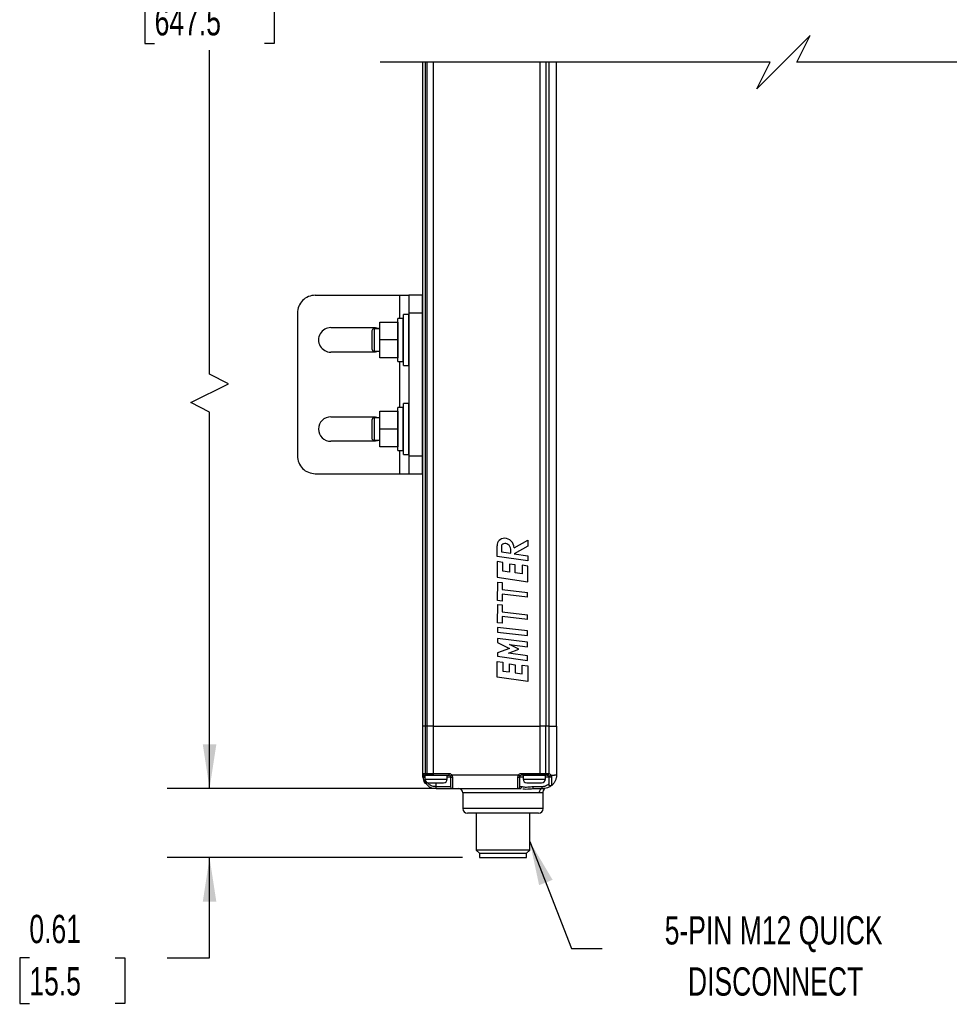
# Model space of a CAD drawing. Header units: inches. Extents: x 0.2 to 10.8, y 0.2 to 8.2.
# Tile 7 of 28: x 3.4 to 6.2, y 2.2 to 5.1. Entities that reach past the tile are written whole.
import ezdxf

# ---------------------------------------------------------------- set-up
doc = ezdxf.new("R2010")
doc.units = ezdxf.units.IN
doc.header["$MEASUREMENT"] = 0
doc.layers.add('DIMENSIONS', color=140, linetype='Continuous', lineweight=25)
doc.layers.add('TEXT', color=140, linetype='Continuous', lineweight=25)
doc.styles.add('SLDTEXTSTYLE0', font='TXT', dxfattribs={"width": 0.7})
doc.dimstyles.new('SLDDIMSTYLE1', dxfattribs={"dimtxt": 0.084961, "dimasz": 0.13, "dimexe": 0, "dimexo": 0.0625, "dimgap": 0.02124, "dimtad": 0, "dimtih": 1, "dimtoh": 1, "dimlfac": 3, "dimrnd": 1e-09, "dimzin": 12, "dimdsep": 46, "dimtxsty": 'SLDTEXTSTYLE0', "dimsah": 1, "dimcen": 0.09, "dimadec": 0, "dimazin": 3, "dimtfac": 1, "dimtofl": 0, "dimtmove": 0, "dimatfit": 3, "dimfxl": 0, "dimfrac": 2, "dimtolj": 1, "dimtzin": 12, "dimarcsym": 0})
doc.dimstyles.new('SLDDIMSTYLE2', dxfattribs={"dimtxt": 0.084961, "dimasz": 0.13, "dimexe": 0, "dimexo": 0.0625, "dimgap": 0.02124, "dimtad": 0, "dimtih": 1, "dimtoh": 1, "dimlfac": 3, "dimrnd": 1e-09, "dimdsep": 46, "dimtxsty": 'SLDTEXTSTYLE0', "dimsah": 1, "dimcen": 0.09, "dimadec": 0, "dimazin": 2, "dimtfac": 1, "dimtmove": 0, "dimatfit": 0, "dimfxl": 0, "dimfrac": 2, "dimtolj": 1, "dimtzin": 12, "dimarcsym": 0})
doc.dimstyles.new('SLDDIMSTYLE3', dxfattribs={"dimtxt": 0.18, "dimasz": 0.13, "dimexe": 0, "dimexo": 0.0625, "dimgap": 0, "dimtad": 0, "dimtih": 1, "dimtoh": 1, "dimdec": 0, "dimrnd": 1e-09, "dimzin": 0, "dimdsep": 46, "dimtxsty": 'Standard', "dimsah": 1, "dimcen": 0.09, "dimadec": 0, "dimazin": 0, "dimtfac": 0.13, "dimtdec": 0, "dimtofl": 0, "dimtmove": 0, "dimatfit": 3, "dimfxl": 0, "dimfrac": 2, "dimtolj": 1, "dimtzin": 0, "dimarcsym": 0})

# ---------------------------------------------------------------- blocks, each defined once
blk = doc.blocks.new('_D_2')
at = {"layer": 'DIMENSIONS'}
for p, q in [((4.6422, 7.3711), (3.8524, 7.3711)), ((3.9774, 7.3711), (3.9774, 5.3141)), ((3.8158, 5.16), (3.7873, 5.16)), ((3.7873, 5.16), (3.7873, 5.025)), ((4.139, 5.16), (4.1675, 5.16)), ((4.1675, 5.16), (4.1675, 5.025)), ((3.7873, 5.025), (3.8158, 5.025)), ((4.1675, 5.025), (4.139, 5.025)), ((3.9774, 4.0517), (3.9774, 5.006)), ((4.0329, 4.0239), (3.9774, 4.0517)), ((3.9218, 3.9683), (4.0329, 4.0239)), ((3.9774, 3.9405), (3.9218, 3.9683)), ((3.9774, 2.8322), (3.9774, 3.9405)), ((4.6422, 2.8322), (3.8524, 2.8322))]:
    blk.add_line(p, q, dxfattribs=at)
for points in [[(3.9774, 7.3711), (3.9574, 7.2411), (3.9974, 7.2411)], [(3.9774, 2.8322), (3.9974, 2.9622), (3.9574, 2.9622)]]:
    blk.add_solid(points, dxfattribs=at)
at = {"layer": 'DIMENSIONS', "char_height": 0.08333, "attachment_point": 1, "style": 'SLDTEXTSTYLE0'}
for s, insert in [('25.49', (3.8158, 5.2865)), ('647.5', (3.8158, 5.1324))]:
    blk.add_mtext(s, dxfattribs=dict(at, insert=insert))
blk = doc.blocks.new('_D_3')
at = {"layer": 'DIMENSIONS'}
for p, q in [((3.9774, 2.8322), (3.9774, 3.0822)), ((4.6422, 2.8322), (3.8524, 2.8322)), ((4.7222, 2.6288), (3.8524, 2.6288)), ((3.9774, 2.3341), (3.9774, 2.6288)), ((3.447, 2.3341), (3.4185, 2.3341)), ((3.4185, 2.3341), (3.4185, 2.199)), ((3.6995, 2.3341), (3.728, 2.3341)), ((3.728, 2.3341), (3.728, 2.199)), ((3.8527, 2.3341), (3.9774, 2.3341)), ((3.4185, 2.199), (3.447, 2.199)), ((3.728, 2.199), (3.6995, 2.199))]:
    blk.add_line(p, q, dxfattribs=at)
for points in [[(3.9774, 2.8322), (3.9974, 2.9622), (3.9574, 2.9622)], [(3.9774, 2.6288), (3.9574, 2.4988), (3.9974, 2.4988)]]:
    blk.add_solid(points, dxfattribs=at)
at = {"layer": 'DIMENSIONS', "char_height": 0.08333, "attachment_point": 1, "style": 'SLDTEXTSTYLE0'}
for s, insert in [('0.61', (3.447, 2.4605)), ('15.5', (3.447, 2.3065))]:
    blk.add_mtext(s, dxfattribs=dict(at, insert=insert))

msp = doc.modelspace()

# ---------------------------------------------------------------- linework, layer by layer
for p, q in [((4.6049, 3.0159), (4.6049, 4.9703)), ((4.6126, 3.0159), (4.6126, 4.9703)), ((4.6169, 4.9703), (4.6169, 3.0159)), ((4.6355, 4.9703), (4.6355, 3.0159)), ((4.9505, 3.0159), (4.9505, 4.9703)), ((4.9672, 4.9703), (4.9672, 3.0159)), ((4.9759, 4.9703), (4.9759, 3.0159)), ((4.9986, 3.0159), (4.9986, 4.9703)), ((4.2884, 4.284), (4.5378, 4.284)), ((4.5378, 4.284), (4.564, 4.284)), ((4.5378, 4.2162), (4.5378, 4.284)), ((4.6034, 4.284), (4.564, 4.284)), ((4.564, 4.284), (4.564, 4.2315)), ((4.6034, 4.284), (4.6034, 4.2315)), ((4.2359, 4.2315), (4.2359, 3.8115)), ((4.564, 4.2315), (4.564, 3.8115)), ((4.6034, 4.2315), (4.564, 4.2315)), ((4.6034, 4.2315), (4.6034, 3.8115)), ((4.479, 4.2052), (4.5314, 4.2052)), ((4.479, 4.1527), (4.479, 4.2052)), ((4.5314, 4.2052), (4.5314, 4.1527)), ((4.5475, 4.2162), (4.5317, 4.2162)), ((4.5317, 4.1527), (4.5317, 4.2162)), ((4.5475, 4.1527), (4.5475, 4.2162)), ((4.5636, 4.2278), (4.548, 4.2278)), ((4.548, 4.1527), (4.548, 4.2278)), ((4.5636, 4.1527), (4.5636, 4.2278)), ((4.3343, 4.1888), (4.4656, 4.1888)), ((4.4551, 4.179), (4.4551, 4.1265)), ((4.479, 4.1855), (4.4616, 4.1855)), ((4.4616, 4.1855), (4.4616, 4.1527)), ((4.4656, 4.1888), (4.479, 4.1862)), ((4.5317, 4.1855), (4.5314, 4.1855)), ((4.548, 4.1855), (4.5475, 4.1855)), ((4.564, 4.1855), (4.5636, 4.1855)), ((4.6049, 4.1855), (4.6034, 4.1855)), ((4.4616, 4.1527), (4.4616, 4.1199)), ((4.5314, 4.1527), (4.479, 4.1527)), ((4.479, 4.1002), (4.479, 4.1527)), ((4.5314, 4.1527), (4.5314, 4.1002)), ((4.5317, 4.0892), (4.5317, 4.1527)), ((4.5475, 4.0892), (4.5475, 4.1527)), ((4.548, 4.0777), (4.548, 4.1527)), ((4.5636, 4.0777), (4.5636, 4.1527)), ((4.4656, 4.1166), (4.3343, 4.1166)), ((4.4616, 4.1199), (4.479, 4.1199)), ((4.479, 4.1192), (4.4656, 4.1166)), ((4.5314, 4.1199), (4.5317, 4.1199)), ((4.5475, 4.1199), (4.548, 4.1199)), ((4.5636, 4.1199), (4.564, 4.1199)), ((4.6034, 4.1199), (4.6049, 4.1199)), ((4.5314, 4.1002), (4.479, 4.1002)), ((4.5317, 4.0892), (4.5475, 4.0892)), ((4.5378, 3.9537), (4.5378, 4.0892)), ((4.548, 4.0777), (4.5636, 4.0777)), ((4.479, 3.9428), (4.5314, 3.9428)), ((4.479, 3.8903), (4.479, 3.9428)), ((4.5314, 3.9428), (4.5314, 3.8903)), ((4.5475, 3.9537), (4.5317, 3.9537)), ((4.5317, 3.8903), (4.5317, 3.9537)), ((4.5475, 3.8903), (4.5475, 3.9537)), ((4.5636, 3.9653), (4.548, 3.9653)), ((4.548, 3.8903), (4.548, 3.9653)), ((4.5636, 3.8903), (4.5636, 3.9653)), ((4.3343, 3.9264), (4.4656, 3.9264)), ((4.4551, 3.9165), (4.4551, 3.864)), ((4.479, 3.9231), (4.4616, 3.9231)), ((4.4616, 3.9231), (4.4616, 3.8903)), ((4.4656, 3.9264), (4.479, 3.9238)), ((4.5317, 3.9231), (4.5314, 3.9231)), ((4.548, 3.9231), (4.5475, 3.9231)), ((4.564, 3.9231), (4.5636, 3.9231)), ((4.6049, 3.9231), (4.6034, 3.9231)), ((4.4616, 3.8903), (4.4616, 3.8575)), ((4.5314, 3.8903), (4.479, 3.8903)), ((4.479, 3.8378), (4.479, 3.8903)), ((4.5314, 3.8903), (4.5314, 3.8378)), ((4.5317, 3.8268), (4.5317, 3.8903)), ((4.5475, 3.8268), (4.5475, 3.8903)), ((4.548, 3.8152), (4.548, 3.8903)), ((4.5636, 3.8152), (4.5636, 3.8903)), ((4.4616, 3.8575), (4.479, 3.8575)), ((4.479, 3.8567), (4.4656, 3.8542)), ((4.5314, 3.8575), (4.5317, 3.8575)), ((4.5475, 3.8575), (4.548, 3.8575)), ((4.5636, 3.8575), (4.564, 3.8575)), ((4.6034, 3.8575), (4.6049, 3.8575)), ((4.4656, 3.8542), (4.3343, 3.8542)), ((4.5314, 3.8378), (4.479, 3.8378)), ((4.5317, 3.8268), (4.5475, 3.8268)), ((4.5378, 3.759), (4.5378, 3.8268)), ((4.548, 3.8152), (4.5636, 3.8152)), ((4.564, 3.8115), (4.6034, 3.8115)), ((4.564, 3.8115), (4.564, 3.759)), ((4.6034, 3.8115), (4.6034, 3.759)), ((4.2884, 3.759), (4.5378, 3.759)), ((4.5378, 3.759), (4.564, 3.759)), ((4.564, 3.759), (4.6034, 3.759)), ((4.8236, 3.5156), (4.8236, 3.5468)), ((4.8363, 3.5446), (4.8363, 3.5291)), ((4.864, 3.525), (4.864, 3.5369)), ((4.9141, 3.5456), (4.8742, 3.5234)), ((4.8743, 3.5409), (4.9141, 3.5631)), ((4.9141, 3.5631), (4.9141, 3.5456)), ((4.9141, 3.502), (4.8236, 3.5156)), ((4.8363, 3.5291), (4.864, 3.525)), ((4.8742, 3.5234), (4.9141, 3.5174)), ((4.9141, 3.5174), (4.9141, 3.502)), ((4.8243, 3.5), (4.8243, 3.4539)), ((4.841, 3.4976), (4.8243, 3.5)), ((4.841, 3.4718), (4.841, 3.4976)), ((4.86, 3.4929), (4.86, 3.4691)), ((4.8767, 3.4905), (4.86, 3.4929)), ((4.8767, 3.4667), (4.8767, 3.4905)), ((4.8974, 3.4896), (4.8974, 3.4637)), ((4.9141, 3.4872), (4.8974, 3.4896)), ((4.9141, 3.4411), (4.9141, 3.4872)), ((4.8243, 3.4539), (4.9141, 3.4411)), ((4.86, 3.4691), (4.841, 3.4718)), ((4.8974, 3.4637), (4.8767, 3.4667)), ((4.8253, 3.3857), (4.8256, 3.44)), ((4.8256, 3.44), (4.8391, 3.4385)), ((4.8391, 3.4385), (4.839, 3.4176)), ((4.8389, 3.404), (4.8388, 3.3842)), ((4.9128, 3.3952), (4.8389, 3.404)), ((4.839, 3.4176), (4.9128, 3.4088)), ((4.9128, 3.3952), (4.9128, 3.4088)), ((4.8388, 3.3842), (4.8253, 3.3857)), ((4.8253, 3.3201), (4.8256, 3.3744)), ((4.8256, 3.3744), (4.8391, 3.3728)), ((4.8391, 3.3728), (4.839, 3.3519)), ((4.8389, 3.3383), (4.8388, 3.3185)), ((4.9128, 3.3296), (4.8389, 3.3383)), ((4.839, 3.3519), (4.9128, 3.3432)), ((4.9128, 3.3296), (4.9128, 3.3432)), ((4.8388, 3.3185), (4.8253, 3.3201)), ((4.8254, 3.3065), (4.8254, 3.2929)), ((4.9128, 3.2962), (4.8254, 3.3065)), ((4.8254, 3.2929), (4.9128, 3.2826)), ((4.9128, 3.2826), (4.9128, 3.2962)), ((4.8254, 3.2736), (4.8254, 3.262)), ((4.9128, 3.2633), (4.8254, 3.2736)), ((4.8254, 3.262), (4.8601, 3.2448)), ((4.8602, 3.256), (4.9128, 3.2497)), ((4.8878, 3.2423), (4.8602, 3.256)), ((4.9128, 3.2497), (4.9128, 3.2633)), ((4.8601, 3.2448), (4.8254, 3.2321)), ((4.8254, 3.2321), (4.8254, 3.2221)), ((4.8254, 3.2221), (4.9128, 3.2093)), ((4.8569, 3.2309), (4.8878, 3.2423)), ((4.9128, 3.2226), (4.8569, 3.2309)), ((4.9128, 3.2093), (4.9128, 3.2226)), ((4.8243, 3.2062), (4.841, 3.2038)), ((4.8243, 3.1601), (4.8243, 3.2062)), ((4.841, 3.2038), (4.841, 3.178)), ((4.86, 3.1991), (4.8767, 3.1967)), ((4.86, 3.1753), (4.86, 3.1991)), ((4.8767, 3.1967), (4.8767, 3.1729)), ((4.8974, 3.17), (4.8974, 3.1958)), ((4.8974, 3.1958), (4.9141, 3.1934)), ((4.9141, 3.1934), (4.9141, 3.1473)), ((4.9141, 3.1473), (4.8243, 3.1601)), ((4.841, 3.178), (4.86, 3.1753)), ((4.8767, 3.1729), (4.8974, 3.17)), ((4.6049, 2.8768), (4.6049, 3.0159)), ((4.6126, 3.0159), (4.6049, 3.0159)), ((4.6126, 2.8768), (4.6126, 3.0159)), ((4.6169, 3.0159), (4.6126, 3.0159)), ((4.6169, 3.0159), (4.6169, 2.8768)), ((4.6355, 3.0159), (4.6169, 3.0159)), ((4.6355, 3.0159), (4.6355, 2.8768)), ((4.6355, 3.0159), (4.9505, 3.0159)), ((4.9505, 2.8768), (4.9505, 3.0159)), ((4.9672, 3.0159), (4.9505, 3.0159)), ((4.9672, 2.8768), (4.9672, 3.0159)), ((4.9759, 3.0159), (4.9672, 3.0159)), ((4.9759, 3.0159), (4.9759, 2.8763)), ((4.9759, 3.0159), (4.9986, 3.0159)), ((4.9986, 3.0159), (4.9986, 2.8716)), ((4.6049, 2.8768), (4.6126, 2.8768)), ((4.6049, 2.8716), (4.6049, 2.8768)), ((4.6163, 2.8716), (4.6102, 2.8716)), ((4.6102, 2.8689), (4.6102, 2.8716)), ((4.6115, 2.8706), (4.6115, 2.8597)), ((4.6771, 2.8706), (4.6115, 2.8706)), ((4.6126, 2.8768), (4.6169, 2.8768)), ((4.6206, 2.8716), (4.6163, 2.8716)), ((4.6169, 2.8768), (4.6355, 2.8768)), ((4.6355, 2.8716), (4.6206, 2.8716)), ((4.6213, 2.8709), (4.6213, 2.8706)), ((4.6672, 2.8709), (4.6213, 2.8709)), ((4.6355, 2.8768), (4.6817, 2.8768)), ((4.6355, 2.8768), (4.6355, 2.8716)), ((4.6355, 2.8716), (4.6817, 2.8716)), ((4.6672, 2.8709), (4.6672, 2.8716)), ((4.6672, 2.8706), (4.6672, 2.8709)), ((4.6771, 2.8597), (4.6771, 2.8706)), ((4.6817, 2.8768), (4.6817, 2.8716)), ((4.8865, 2.8716), (4.6908, 2.8716)), ((4.8956, 2.8768), (4.8956, 2.8716)), ((4.8956, 2.8768), (4.9505, 2.8768)), ((4.9505, 2.8716), (4.8956, 2.8716)), ((4.9002, 2.8706), (4.9002, 2.8597)), ((4.9658, 2.8706), (4.9002, 2.8706)), ((4.91, 2.8716), (4.91, 2.8709)), ((4.91, 2.8709), (4.91, 2.8706)), ((4.956, 2.8709), (4.91, 2.8709)), ((4.9505, 2.8716), (4.9505, 2.8768)), ((4.9505, 2.8768), (4.9672, 2.8768)), ((4.9649, 2.8716), (4.9505, 2.8716)), ((4.956, 2.8706), (4.956, 2.8709)), ((4.9704, 2.8716), (4.9649, 2.8716)), ((4.9658, 2.8597), (4.9658, 2.8706)), ((4.9672, 2.8768), (4.9726, 2.8768)), ((4.9704, 2.8716), (4.972, 2.8713)), ((4.9726, 2.8768), (4.9759, 2.8763)), ((4.9826, 2.8716), (4.9924, 2.8716)), ((4.9986, 2.8716), (4.9924, 2.8716)), ((4.6106, 2.8663), (4.6115, 2.8663)), ((4.6115, 2.8636), (4.6106, 2.8663)), ((4.6115, 2.8597), (4.6771, 2.8597)), ((4.6224, 2.8487), (4.6662, 2.8487)), ((4.6443, 2.8374), (4.6443, 2.8487)), ((4.6771, 2.8663), (4.6869, 2.8663)), ((4.6869, 2.8663), (4.6869, 2.8374)), ((4.6922, 2.8655), (4.6922, 2.8322)), ((4.8851, 2.8322), (4.8851, 2.8655)), ((4.8903, 2.8374), (4.8903, 2.8663)), ((4.8903, 2.8663), (4.9002, 2.8663)), ((4.9002, 2.8597), (4.9658, 2.8597)), ((4.9111, 2.8487), (4.9549, 2.8487)), ((4.9658, 2.8663), (4.9756, 2.8663)), ((4.9756, 2.8455), (4.9755, 2.845)), ((4.9756, 2.8663), (4.9756, 2.8455)), ((4.9758, 2.8443), (4.9756, 2.8455)), ((4.9758, 2.8443), (4.9756, 2.8455)), ((4.983, 2.8403), (4.984, 2.841)), ((4.9842, 2.8415), (4.984, 2.841)), ((4.6869, 2.8374), (4.6443, 2.8374)), ((4.6443, 2.8322), (4.6443, 2.8374)), ((4.6443, 2.8322), (4.6922, 2.8322)), ((4.6922, 2.8322), (4.8851, 2.8322)), ((4.723, 2.8191), (4.723, 2.7731)), ((4.9474, 2.8191), (4.723, 2.8191)), ((4.8851, 2.8322), (4.891, 2.8322)), ((4.8956, 2.8374), (4.8903, 2.8374)), ((4.891, 2.8322), (4.8951, 2.8319)), ((4.93, 2.8322), (4.9592, 2.8322)), ((4.9564, 2.8374), (4.9303, 2.8374)), ((4.9592, 2.7731), (4.9592, 2.8208)), ((4.9592, 2.7731), (4.723, 2.7731)), ((4.842, 2.76), (4.7362, 2.76)), ((4.7768, 2.76), (4.7394, 2.76)), ((4.7624, 2.76), (4.7624, 2.6511)), ((4.8411, 2.76), (4.7768, 2.76)), ((4.9055, 2.76), (4.8411, 2.76)), ((4.946, 2.76), (4.842, 2.76)), ((4.9428, 2.76), (4.9055, 2.76)), ((4.9199, 2.6511), (4.9199, 2.76)), ((4.7624, 2.6511), (4.7716, 2.6419)), ((4.9199, 2.6511), (4.7624, 2.6511)), ((4.7716, 2.6419), (4.9107, 2.6419)), ((4.7722, 2.6419), (4.7722, 2.6288)), ((4.91, 2.6288), (4.91, 2.6419)), ((4.9107, 2.6419), (4.9199, 2.6511)), ((4.7722, 2.6288), (4.7858, 2.6288)), ((4.7858, 2.6288), (4.91, 2.6288))]:
    msp.add_line(p, q)
at = {"flags": 128}
for points in [[(4.6908, 2.8716), (4.689, 2.8705), (4.6876, 2.8697), (4.6866, 2.8691), (4.6862, 2.8689)], [(4.9649, 2.8716), (4.9654, 2.8717), (4.9658, 2.872), (4.9662, 2.8724), (4.9665, 2.8731), (4.9668, 2.8739), (4.967, 2.8748), (4.9671, 2.8758), (4.9672, 2.8768)], [(4.9704, 2.8716), (4.9714, 2.8715), (4.9724, 2.8712)], [(4.9745, 2.8696), (4.9748, 2.8692), (4.9752, 2.8684)], [(4.6106, 2.8663), (4.6086, 2.866), (4.6069, 2.8657), (4.6058, 2.8656), (4.6054, 2.8655)], [(4.9754, 2.868), (4.9755, 2.8673), (4.9756, 2.8663)], [(4.9842, 2.8655), (4.9842, 2.8569), (4.9842, 2.8496), (4.9842, 2.8443), (4.9842, 2.8415)]]:
    msp.add_lwpolyline(points, dxfattribs=at)
for centre, radius, start, end in [((4.2884, 4.2315), 0.0525, 90, 180.0001), ((4.3343, 4.1527), 0.0361, 89.9998, 270.0002), ((4.4616, 4.179), 0.00656, 90.0007, 179.9985), ((4.4616, 4.1265), 0.00656, 180.0015, 269.9993), ((4.3343, 3.8903), 0.0361, 90, 270), ((4.4616, 3.9165), 0.00656, 90.0007, 180.0002), ((4.4616, 3.864), 0.00656, 179.9986, 270.0022), ((4.2884, 3.8115), 0.0525, 179.9999, 270), ((4.8455, 3.5471), 0.0218, 89.9993, 180.8022), ((4.8444, 3.539), 0.0299, 3.6633, 87.9245), ((4.8448, 3.5446), 0.00847, 103.6929, 180.0006), ((4.8468, 3.5371), 0.0162, 57.5621, 104.2247), ((4.8485, 3.5369), 0.0155, 0.0001, 63.4591), ((4.6102, 2.8768), 0.00525, 179.9987, 270.0002), ((4.6172, 2.8761), 0.00469, 171.9549, 258.5737), ((4.6216, 2.8761), 0.00469, 171.9551, 258.5721), ((4.6817, 2.8663), 0.00525, 29.9968, 90.0019), ((4.8956, 2.8663), 0.00525, 89.9997, 149.9947), ((4.6443, 2.8716), 0.0394, 188.8495, 270.0001), ((4.6224, 2.8597), 0.0109, 180.0008, 269.9992), ((4.6662, 2.8597), 0.0109, 270.0008, 359.9992), ((4.6817, 2.8663), 0.00525, 359.9955, 30.0095), ((4.9111, 2.8597), 0.0109, 180.0004, 269.9996), ((4.9549, 2.8597), 0.0109, 270.0004, 359.9996), ((4.6922, 2.8374), 0.00525, 179.9987, 270.0002), ((4.7099, 2.8191), 0.0131, 0.0015, 89.9993), ((4.8851, 2.8374), 0.00525, 269.9993, 0.0013), ((4.7361, 2.7731), 0.0131, 180.0008, 269.9996), ((4.9461, 2.7731), 0.0131, 270.0003, 359.9988)]:
    msp.add_arc(centre, radius, start, end)
for points, knots in [([(4.6049, 2.8716), (4.605, 2.8712), (4.6052, 2.8704), (4.6066, 2.8696), (4.6082, 2.869), (4.6095, 2.869), (4.6102, 2.8689)], [0, 0, 0, 0, 0.171133, 0.396136, 0.680403, 1, 1, 1, 1]), ([(4.6054, 2.8655), (4.6052, 2.8665), (4.605, 2.8685), (4.6049, 2.8706), (4.6049, 2.8716)], [0, 0, 0, 0, 0.518964, 1, 1, 1, 1]), ([(4.6817, 2.8768), (4.6826, 2.8767), (4.6844, 2.8766), (4.687, 2.8755), (4.6892, 2.8738), (4.6903, 2.8723), (4.6908, 2.8716)], [0, 0, 0, 0, 0.249217, 0.499936, 0.749224, 1, 1, 1, 1]), ([(4.6908, 2.8716), (4.6912, 2.8706), (4.692, 2.8687), (4.6921, 2.8666), (4.6922, 2.8655)], [0, 0, 0, 0, 0.496245, 1, 1, 1, 1]), ([(4.8851, 2.8655), (4.8852, 2.8666), (4.8853, 2.8687), (4.8861, 2.8706), (4.8865, 2.8716)], [0, 0, 0, 0, 0.503757, 1, 1, 1, 1]), ([(4.8865, 2.8716), (4.887, 2.8723), (4.8881, 2.8738), (4.8903, 2.8755), (4.8928, 2.8766), (4.8947, 2.8767), (4.8956, 2.8768)], [0, 0, 0, 0, 0.249223, 0.499957, 0.749231, 1, 1, 1, 1]), ([(4.8911, 2.8689), (4.8909, 2.869), (4.8905, 2.8693), (4.8896, 2.8698), (4.8882, 2.8706), (4.8871, 2.8712), (4.8865, 2.8716)], [0, 0, 0, 0, 0.076133, 0.292886, 0.61731, 1, 1, 1, 1]), ([(4.9704, 2.8716), (4.9707, 2.8717), (4.9714, 2.8719), (4.9721, 2.8732), (4.9725, 2.8749), (4.9726, 2.8761), (4.9726, 2.8768)], [0, 0, 0, 0, 0.154587, 0.376422, 0.66792, 1, 1, 1, 1]), ([(4.9759, 2.8763), (4.9758, 2.8759), (4.9756, 2.8752), (4.9751, 2.8742), (4.9746, 2.8732), (4.9741, 2.8724), (4.9735, 2.8718), (4.9729, 2.8713), (4.9723, 2.8713), (4.972, 2.8713)], [0, 0, 0, 0, 0.1659817, 0.3374658, 0.5030172, 0.6514668, 0.7750964, 0.8714898, 1, 1, 1, 1]), ([(4.972, 2.8713), (4.9721, 2.8713), (4.9727, 2.8711), (4.9739, 2.8704), (4.9746, 2.8694), (4.9749, 2.8689)], [0, 0, 0, 0, 0.059669, 0.52238, 1, 1, 1, 1]), ([(4.9826, 2.8716), (4.9823, 2.8713), (4.9817, 2.8708), (4.9805, 2.87), (4.9793, 2.8694), (4.978, 2.8689), (4.9769, 2.8685), (4.976, 2.8685), (4.9753, 2.8686), (4.975, 2.8688), (4.9749, 2.8689)], [0, 0, 0, 0, 0.1356585, 0.2954914, 0.4673607, 0.6329126, 0.7738594, 0.8795578, 0.9510126, 1, 1, 1, 1]), ([(4.9759, 2.8763), (4.9773, 2.8757), (4.98, 2.8748), (4.9818, 2.8726), (4.9826, 2.8716)], [0, 0, 0, 0, 0.534024, 1, 1, 1, 1]), ([(4.9826, 2.8716), (4.9831, 2.8706), (4.984, 2.8687), (4.9842, 2.8665), (4.9842, 2.8655)], [0, 0, 0, 0, 0.510076, 1, 1, 1, 1]), ([(4.9986, 2.8716), (4.9984, 2.8686), (4.9981, 2.8628), (4.995, 2.8545), (4.9905, 2.8469), (4.9862, 2.8429), (4.984, 2.841)], [0, 0, 0, 0, 0.249998, 0.500002, 0.749998, 1, 1, 1, 1]), ([(4.6155, 2.8447), (4.6139, 2.8465), (4.6109, 2.8501), (4.6089, 2.8544), (4.6079, 2.8564)], [0, 0, 0, 0, 0.516757, 1, 1, 1, 1]), ([(4.6106, 2.8663), (4.6105, 2.8667), (4.6102, 2.8676), (4.6102, 2.8685), (4.6102, 2.8689)], [0, 0, 0, 0, 0.509866, 1, 1, 1, 1]), ([(4.6443, 2.8374), (4.6404, 2.8379), (4.6325, 2.8387), (4.6235, 2.8434), (4.6201, 2.848), (4.6191, 2.8493)], [0, 0, 0, 0, 0.404807, 0.836389, 1, 1, 1, 1]), ([(4.6862, 2.8689), (4.6864, 2.8685), (4.6868, 2.8677), (4.6869, 2.8668), (4.6869, 2.8663)], [0, 0, 0, 0, 0.513374, 1, 1, 1, 1]), ([(4.6869, 2.8663), (4.6871, 2.8662), (4.6875, 2.8658), (4.6887, 2.8657), (4.6903, 2.8655), (4.6915, 2.8655), (4.6922, 2.8655)], [0, 0, 0, 0, 0.093678, 0.31013, 0.627461, 1, 1, 1, 1]), ([(4.8851, 2.8655), (4.8858, 2.8655), (4.887, 2.8655), (4.8886, 2.8657), (4.8898, 2.8658), (4.8902, 2.8662), (4.8903, 2.8663)], [0, 0, 0, 0, 0.372561, 0.689904, 0.906363, 1, 1, 1, 1]), ([(4.8903, 2.8663), (4.8904, 2.8668), (4.8904, 2.8677), (4.8908, 2.8685), (4.8911, 2.8689)], [0, 0, 0, 0, 0.486914, 1, 1, 1, 1]), ([(4.9755, 2.845), (4.9748, 2.8444), (4.9728, 2.8428), (4.969, 2.8403), (4.9633, 2.838), (4.9588, 2.8376), (4.9564, 2.8374)], [0, 0, 0, 0, 0.136016, 0.361998, 0.65264, 1, 1, 1, 1]), ([(4.984, 2.841), (4.9831, 2.8402), (4.9806, 2.8383), (4.9755, 2.8355), (4.9682, 2.8328), (4.9624, 2.8324), (4.9592, 2.8322)], [0, 0, 0, 0, 0.132437, 0.3554653, 0.6470966, 1, 1, 1, 1]), ([(4.9749, 2.8689), (4.9752, 2.8685), (4.9756, 2.8677), (4.9756, 2.8667), (4.9756, 2.8663)], [0, 0, 0, 0, 0.527026, 1, 1, 1, 1]), ([(4.984, 2.841), (4.9837, 2.8407), (4.9829, 2.8402), (4.9816, 2.8398), (4.98, 2.8398), (4.9785, 2.8402), (4.9771, 2.8412), (4.9762, 2.8424), (4.9756, 2.8437), (4.9755, 2.8446), (4.9755, 2.845)], [0, 0, 0, 0, 0.107146, 0.228003, 0.360251, 0.49915, 0.638257, 0.770988, 0.892416, 1, 1, 1, 1]), ([(4.9842, 2.8655), (4.9838, 2.8654), (4.9829, 2.8653), (4.9815, 2.8653), (4.9801, 2.8653), (4.9787, 2.8653), (4.9775, 2.8655), (4.9766, 2.8657), (4.9759, 2.8659), (4.9757, 2.8662), (4.9756, 2.8663)], [0, 0, 0, 0, 0.143883, 0.305483, 0.472614, 0.632574, 0.773313, 0.884616, 0.959639, 1, 1, 1, 1]), ([(4.9842, 2.8415), (4.9838, 2.8412), (4.983, 2.8407), (4.9815, 2.8403), (4.9801, 2.8403), (4.9786, 2.8407), (4.9774, 2.8416), (4.9764, 2.8427), (4.9758, 2.844), (4.9757, 2.845), (4.9756, 2.8455)], [0, 0, 0, 0, 0.125175, 0.250665, 0.376254, 0.501707, 0.626835, 0.75156, 0.875915, 1, 1, 1, 1]), ([(4.891, 2.8322), (4.8916, 2.8323), (4.8928, 2.8324), (4.8943, 2.8337), (4.8954, 2.8354), (4.8955, 2.8367), (4.8956, 2.8374)], [0, 0, 0, 0, 0.234801, 0.478767, 0.735191, 1, 1, 1, 1]), ([(4.9303, 2.8374), (4.9275, 2.8372), (4.9234, 2.837), (4.9167, 2.836), (4.911, 2.8354), (4.9059, 2.8358), (4.9028, 2.8363), (4.8998, 2.8369), (4.8973, 2.8372), (4.8956, 2.8374)], [0, 0, 0, 0, 0.248389, 0.349611, 0.581303, 0.737079, 0.782378, 0.853834, 1, 1, 1, 1]), ([(4.8997, 2.8315), (4.9026, 2.8312), (4.9127, 2.8303), (4.9228, 2.8314), (4.93, 2.8322)], [0, 0, 0, 0, 0.29059, 1, 1, 1, 1]), ([(4.93, 2.8322), (4.9301, 2.8323), (4.9302, 2.8328), (4.9302, 2.8339), (4.9303, 2.8355), (4.9303, 2.8368), (4.9303, 2.8374)], [0, 0, 0, 0, 0.079388, 0.296002, 0.619173, 1, 1, 1, 1]), ([(4.9592, 2.8322), (4.9577, 2.832), (4.9545, 2.8316), (4.9506, 2.8285), (4.948, 2.8242), (4.9476, 2.8208), (4.9474, 2.8191)], [0, 0, 0, 0, 0.237734, 0.482837, 0.73799, 1, 1, 1, 1]), ([(4.9592, 2.8207), (4.9592, 2.8207), (4.9602, 2.8209), (4.9558, 2.8198), (4.9545, 2.8197), (4.9532, 2.8195), (4.9511, 2.8192), (4.9492, 2.8191), (4.9474, 2.8191)], [0, 0, 0, 0, 0.000183, 0.256017, 0.454259, 0.525649, 0.56905, 1, 1, 1, 1]), ([(4.9592, 2.8322), (4.9589, 2.8323), (4.958, 2.8325), (4.9571, 2.8338), (4.9565, 2.8355), (4.9564, 2.8368), (4.9564, 2.8374)], [0, 0, 0, 0, 0.180798, 0.407984, 0.688026, 1, 1, 1, 1]), ([(4.9592, 2.8206), (4.9594, 2.8223), (4.9597, 2.8248), (4.9613, 2.828), (4.9625, 2.8293), (4.9631, 2.83)], [0, 0, 0, 0, 0.4784531, 0.7364017, 1, 1, 1, 1]), ([(4.9611, 2.8275), (4.9627, 2.8294), (4.9643, 2.8313), (4.9627, 2.8315), (4.9627, 2.8316)], [0, 0, 0, 0, 0.959966, 1, 1, 1, 1])]:
    msp.add_open_spline(points, degree=3, knots=knots)
at = {"layer": 'DIMENSIONS', "color": 140}
for p, q in [((5.7457, 5.049), (5.667, 4.9703)), ((5.7064, 4.9703), (5.7457, 5.049)), ((5.6276, 4.9703), (4.4799, 4.9703)), ((5.667, 4.9703), (5.5883, 4.8915)), ((5.5883, 4.8915), (5.6276, 4.9703)), ((6.8541, 4.9703), (5.7064, 4.9703))]:
    msp.add_line(p, q, dxfattribs=at)

# ---------------------------------------------------------------- texts
at = {"layer": 'TEXT', "attachment_point": 2, "style": 'SLDTEXTSTYLE0'}
for s, insert, char_height in [('5-PIN M12 QUICK', (5.6379, 2.4565), 0.083333), ('5-PIN M12 QUICK', (5.6379, 2.4565), 0.083333), ('DISCONNECT', (5.6434, 2.306), 0.08333), ('DISCONNECT', (5.6434, 2.306), 0.08333)]:
    msp.add_mtext(s, dxfattribs=dict(at, insert=insert, char_height=char_height))

# ---------------------------------------------------------------- dimensions: what is measured, and where the dimension line sits
at = {"layer": 'DIMENSIONS'}
dim = msp.add_linear_dim(base=(3.9774, 2.8322), p1=(4.6922, 7.3711), p2=(4.6922, 2.8322), angle=90, text='25.49', dimstyle='SLDDIMSTYLE1', dxfattribs=at)
dim.commit()
dim.dimension.update_dxf_attribs({"geometry": '_D_2', "text_midpoint": (3.9774, 5.16), "dimtype": 160})
dim = msp.add_linear_dim(base=(3.9774, 2.6288), p1=(4.6922, 2.8322), p2=(4.7722, 2.6288), angle=90, dimstyle='SLDDIMSTYLE2', dxfattribs=at)
dim.commit()
dim.dimension.update_dxf_attribs({"geometry": '_D_3', "text_midpoint": (3.9774, 2.3341), "dimtype": 160})

# ---------------------------------------------------------------- leaders
at = {"layer": 'TEXT'}
msp.add_leader([(4.9199, 2.6767), (5.0432, 2.3618), (5.1326, 2.3618)], dimstyle='SLDDIMSTYLE3', dxfattribs=at)

doc.saveas('drawing.dxf')
